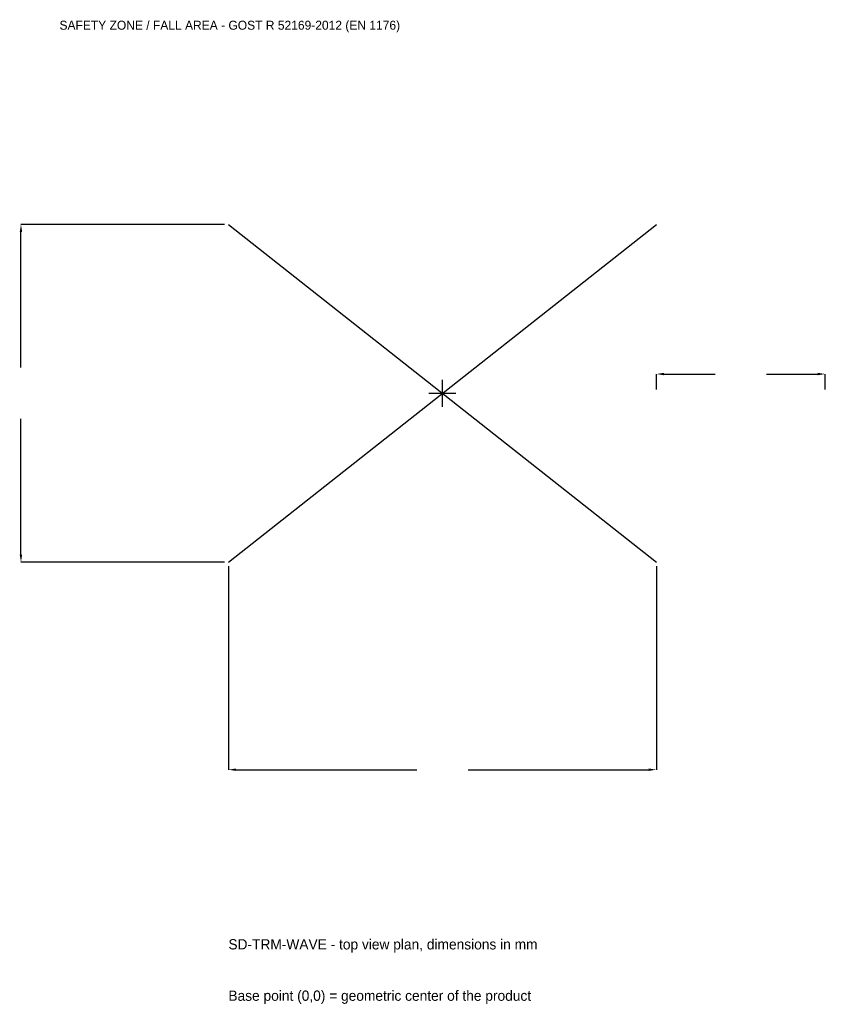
# Model space of a CAD drawing. Extents: x -3753 to 3400, y -5425 to 3317.
import ezdxf

# ---------------------------------------------------------------- set-up
doc = ezdxf.new("R2010")
doc.units = 0
for name, color, linetype in [('GP_MAF_zona_bezopasnosti', 1, 'Continuous'), ('ZSK_DANNYE', 3, 'Continuous'), ('ZSK_KONTUR', 7, 'Continuous'), ('ZSK_RAZMERY', 8, 'Continuous')]:
    doc.layers.add(name, color=color, linetype=linetype)
doc.dimstyles.new('ORION', dxfattribs={"dimtxt": 114, "dimasz": 68.4, "dimexe": 1.25, "dimexo": 34.2, "dimtad": 1, "dimcen": 2.5, "dimazin": 3, "dimtfac": 1, "dimtmove": 0, "dimatfit": 3})

# ---------------------------------------------------------------- blocks, each defined once
blk = doc.blocks.new('_CLOSEDFILLED')
at = {"color": 0, "linetype": 'BYBLOCK'}
blk.add_solid([(-1, 0.16), (0, 0), (-1, -0.16)], dxfattribs=at)
blk = doc.blocks.new('*D1')
for p, q in [((-1900, -1534.2), (-1900, -3342)), ((1900, -1534.2), (1900, -3342)), ((-1831.6, -3342), (-228, -3342)), ((228, -3342), (1831.6, -3342))]:
    blk.add_line(p, q)
at = {"layer": 'Defpoints'}
for p in [(-1900, -1500), (1900, -1500), (-1900, -3342)]:
    blk.add_point(p, dxfattribs=at)
at = {"layer": 'ZSK_RAZMERY', "xscale": 68.39999999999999, "yscale": 68.39999999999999, "rotation": 180}
blk.add_blockref('_CLOSEDFILLED', (-1900, -3342), dxfattribs=at)
at = {"layer": 'ZSK_RAZMERY', "xscale": 68.39999999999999, "yscale": 68.39999999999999}
blk.add_blockref('_CLOSEDFILLED', (1900, -3342), dxfattribs=at)
blk = doc.blocks.new('*D2')
for p, q in [((-1934.2, 1500), (-3742, 1500)), ((-3742, 228), (-3742, 1431.6)), ((-3742, -1431.6), (-3742, -228)), ((-1934.2, -1500), (-3742, -1500))]:
    blk.add_line(p, q)
at = {"layer": 'Defpoints'}
for p in [(-1900, 1500), (-3742, -1500), (-1900, -1500)]:
    blk.add_point(p, dxfattribs=at)
at = {"layer": 'ZSK_RAZMERY', "xscale": 68.39999999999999, "yscale": 68.39999999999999}
for p, rotation in [((-3742, 1500), 90), ((-3742, -1500), 270)]:
    blk.add_blockref('_CLOSEDFILLED', p, dxfattribs=dict(at, rotation=rotation))
blk = doc.blocks.new('*D3')
for p, q in [((1900, 34.2), (1900, 171)), ((1968.4, 171), (2422, 171)), ((2878, 171), (3331.6, 171)), ((3400, 34.2), (3400, 171))]:
    blk.add_line(p, q)
at = {"layer": 'Defpoints'}
for p in [(1900, 171), (1900, 0), (3400, 0)]:
    blk.add_point(p, dxfattribs=at)
at = {"layer": 'ZSK_RAZMERY', "xscale": 68.39999999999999, "yscale": 68.39999999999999, "rotation": 180}
blk.add_blockref('_CLOSEDFILLED', (1900, 171), dxfattribs=at)
at = {"layer": 'ZSK_RAZMERY', "xscale": 68.39999999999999, "yscale": 68.39999999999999}
blk.add_blockref('_CLOSEDFILLED', (3400, 171), dxfattribs=at)
blk = doc.blocks.new('B1')
at = {"layer": 'ZSK_KONTUR'}
for p, q in [((-1900, -1500), (1900, 1500)), ((-1900, 1500), (1900, -1500))]:
    blk.add_line(p, q, dxfattribs=at)
at = {"layer": 'ZSK_RAZMERY'}
for p, q in [((0, -120), (0, 120)), ((-120, 0), (120, 0))]:
    blk.add_line(p, q, dxfattribs=at)
at = {"layer": 'GP_MAF_zona_bezopasnosti', "color": 1}
blk.add_text('SAFETY ZONE / FALL AREA - GOST R 52169-2012 (EN 1176)', height=79.8, dxfattribs=at).set_placement((-3400, 3228))
at = {"layer": 'ZSK_RAZMERY'}
dim = blk.add_linear_dim(base=(-3742, -1500), p1=(-1900, -1500), p2=(-1900, 1500), angle=90, dimstyle='ORION', dxfattribs=at)
dim.commit()
dim.dimension.update_dxf_attribs({"geometry": '*D2', "text_midpoint": (-3742, 0)})
for base, p1, p2, picture, middle in [((1900, 171), (1900, 0), (3400, 0), '*D3', (2650, 171)), ((-1900, -3342), (-1900, -1500), (1900, -1500), '*D1', (0, -3342))]:
    dim = blk.add_linear_dim(base=base, p1=p1, p2=p2, dimstyle='ORION', dxfattribs=at)
    dim.commit()
    dim.dimension.update_dxf_attribs({"geometry": picture, "text_midpoint": middle})

msp = doc.modelspace()

# ---------------------------------------------------------------- block references
msp.add_blockref('B1', (0, 0))

# ---------------------------------------------------------------- texts
at = {"layer": 'ZSK_DANNYE', "color": 3}
msp.add_text('SD-TRM-WAVE - top view plan, dimensions in mm', height=91.2, dxfattribs=at).set_placement((-1900, -4938))
at = {"layer": 'ZSK_DANNYE', "color": 7}
msp.add_text('Base point (0,0) = geometric center of the product', height=91.2, dxfattribs=at).set_placement((-1900, -5394))

doc.saveas('drawing.dxf')
